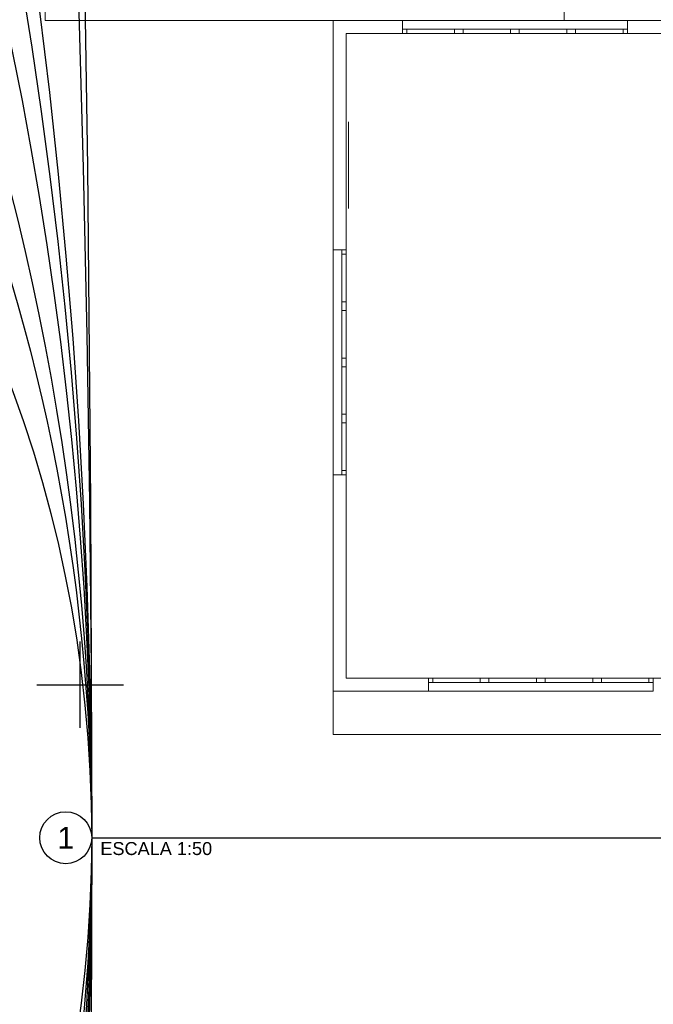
# Model space of a CAD drawing. Header units: millimetres. Extents: x -27714 to -5776, y 5810 to 9208.
# Tile 186 of 256: x -25314 to -25300, y 7075 to 7098. Entities that reach past the tile are written whole.
import ezdxf
from ezdxf.enums import TextEntityAlignment as Align

# ---------------------------------------------------------------- set-up
doc = ezdxf.new("R2010")
doc.units = ezdxf.units.MM
for name, color, linetype in [('TEXTO', 7, 'Continuous'), ('TEXTO @ 0.1', 7, 'Continuous'), ('TEXTO @ 10 (1)', 7, 'Continuous'), ('TEXTO @ 10 (2)', 7, 'Continuous'), ('TEXTO @ 100', 7, 'Continuous'), ('TEXTO @ 15', 7, 'Continuous'), ('TEXTO @ 20', 7, 'Continuous'), ('TEXTO @ 200', 7, 'Continuous'), ('TEXTO @ 25', 7, 'Continuous'), ('TEXTO @ 5', 7, 'Continuous'), ('TEXTO @ 7.5', 7, 'Continuous')]:
    doc.layers.add(name, color=color, linetype=linetype)
doc.styles.add('3', font='arial.ttf', dxfattribs={"height": 3})
doc.styles.add('5', font='arial.ttf', dxfattribs={"height": 5})

# ---------------------------------------------------------------- blocks, each defined once
blk = doc.blocks.new('SIMBOLO NOMENCLATURA')
at = {"linetype": 'Continuous'}
blk.add_line((0, 0), (250, 0), dxfattribs=at)
blk.add_circle((-30, 0), 30, dxfattribs=at)
blk = doc.blocks.new('*U151')
at = {"layer": 'TEXTO @ 0.1', "linetype": 'Continuous', "xscale": 0.02, "yscale": 0.02, "zscale": 0.02}
blk.add_blockref('SIMBOLO NOMENCLATURA', (-25312.564, 7079.25), dxfattribs=at)
at = {"layer": 'TEXTO @ 10 (1)', "linetype": 'Continuous', "xscale": 2, "yscale": 2, "zscale": 2}
blk.add_blockref('SIMBOLO NOMENCLATURA', (-25312.564, 7079.25), dxfattribs=at)
at = {"layer": 'TEXTO @ 10 (2)', "linetype": 'Continuous', "xscale": 2, "yscale": 2, "zscale": 2}
blk.add_blockref('SIMBOLO NOMENCLATURA', (-25312.564, 7079.25), dxfattribs=at)
at = {"layer": 'TEXTO @ 100', "linetype": 'Continuous', "xscale": 20, "yscale": 20, "zscale": 20}
blk.add_blockref('SIMBOLO NOMENCLATURA', (-25312.564, 7079.25), dxfattribs=at)
at = {"layer": 'TEXTO @ 15', "linetype": 'Continuous', "xscale": 3, "yscale": 3, "zscale": 3}
blk.add_blockref('SIMBOLO NOMENCLATURA', (-25312.564, 7079.25), dxfattribs=at)
at = {"layer": 'TEXTO @ 20', "linetype": 'Continuous', "xscale": 4, "yscale": 4, "zscale": 4}
blk.add_blockref('SIMBOLO NOMENCLATURA', (-25312.564, 7079.25), dxfattribs=at)
at = {"layer": 'TEXTO @ 200', "linetype": 'Continuous', "xscale": 40, "yscale": 40, "zscale": 40}
blk.add_blockref('SIMBOLO NOMENCLATURA', (-25312.564, 7079.25), dxfattribs=at)
at = {"layer": 'TEXTO @ 25', "linetype": 'Continuous', "xscale": 5, "yscale": 5, "zscale": 5}
blk.add_blockref('SIMBOLO NOMENCLATURA', (-25312.564, 7079.25), dxfattribs=at)
at = {"layer": 'TEXTO @ 5', "linetype": 'Continuous'}
blk.add_blockref('SIMBOLO NOMENCLATURA', (-25312.564, 7079.25), dxfattribs=at)
at = {"layer": 'TEXTO @ 7.5', "linetype": 'Continuous', "xscale": 1.5, "yscale": 1.5, "zscale": 1.5}
blk.add_blockref('SIMBOLO NOMENCLATURA', (-25312.564, 7079.25), dxfattribs=at)
blk = doc.blocks.new('*U153')
at = {"layer": 'TEXTO @ 0.1', "style": '3'}
blk.add_text('ESCALA 1:50', height=0.3, dxfattribs=at).set_placement((-25312.364, 7078.85))
blk = doc.blocks.new('*U154')
at = {"layer": 'TEXTO @ 0.1', "style": '5'}
blk.add_text('1', height=0.5, dxfattribs=at).set_placement((-25313.164, 7079.25), align=Align.MIDDLE_CENTER)
blk = doc.blocks.new('*U155')
at = {"layer": 'TEXTO @ 200', "linetype": 'Continuous', "xscale": 40, "yscale": 40, "zscale": 40}
blk.add_blockref('SIMBOLO NOMENCLATURA', (-23654.527, 7584.979), dxfattribs=at)
blk = doc.blocks.new('*U159')
at = {"layer": 'TEXTO @ 200', "linetype": 'Continuous', "xscale": 40, "yscale": 40, "zscale": 40}
blk.add_blockref('SIMBOLO NOMENCLATURA', (-23783.068, 7189.489), dxfattribs=at)

msp = doc.modelspace()

# ---------------------------------------------------------------- linework, layer by layer
at = {"color": 7, "linetype": 'Continuous', "lineweight": 0}
for p, q in [((-25301.6412, 7098.137), (-25313.6412, 7098.137)), ((-25306.9793, 7098.137), (-25306.9793, 7082.637)), ((-25305.3784, 7097.837), (-25305.3784, 7098.137)), ((-25297.0948, 7098.137), (-25305.3784, 7098.137)), ((-25305.3784, 7097.837), (-25305.3784, 7098.137)), ((-25305.3784, 7097.937), (-25300.1784, 7097.937)), ((-25305.2784, 7097.937), (-25305.2784, 7097.837)), ((-25304.1784, 7097.837), (-25304.1784, 7097.937)), ((-25303.9784, 7097.937), (-25303.9784, 7097.837)), ((-25302.8784, 7097.837), (-25302.8784, 7097.937)), ((-25302.6784, 7097.937), (-25302.6784, 7097.837)), ((-25301.5784, 7097.837), (-25301.5784, 7097.937)), ((-25301.3784, 7097.937), (-25301.3784, 7097.837)), ((-25300.2784, 7097.837), (-25300.2784, 7097.937)), ((-25300.1784, 7097.837), (-25300.1784, 7098.137)), ((-25300.1784, 7097.837), (-25300.1784, 7098.137)), ((-25306.6278, 7095.7925), (-25306.6278, 7093.7925)), ((-25306.6793, 7092.837), (-25306.9793, 7092.837)), ((-25306.6793, 7092.837), (-25306.9793, 7092.837)), ((-25306.7793, 7087.637), (-25306.7793, 7092.837)), ((-25306.6793, 7092.737), (-25306.7793, 7092.737)), ((-25306.7793, 7091.637), (-25306.6793, 7091.637)), ((-25306.6793, 7091.437), (-25306.7793, 7091.437)), ((-25306.7793, 7090.337), (-25306.6793, 7090.337)), ((-25306.6793, 7090.2897), (-25306.6793, 7088.9897)), ((-25306.6793, 7090.137), (-25306.7793, 7090.137)), ((-25306.7793, 7089.037), (-25306.6793, 7089.037)), ((-25306.6793, 7088.837), (-25306.7793, 7088.837)), ((-25306.7793, 7087.737), (-25306.6793, 7087.737)), ((-25306.6793, 7087.637), (-25306.9793, 7087.637)), ((-25306.6793, 7087.637), (-25306.9793, 7087.637)), ((-25297.6793, 7082.937), (-25306.6793, 7082.937)), ((-25304.7793, 7082.937), (-25304.7793, 7082.637)), ((-25304.7793, 7082.937), (-25304.7793, 7082.637)), ((-25304.6793, 7082.937), (-25304.6793, 7082.837)), ((-25303.5793, 7082.837), (-25303.5793, 7082.937)), ((-25303.3793, 7082.937), (-25303.3793, 7082.837)), ((-25302.2793, 7082.837), (-25302.2793, 7082.937)), ((-25302.0793, 7082.937), (-25302.0793, 7082.837)), ((-25300.9793, 7082.837), (-25300.9793, 7082.937)), ((-25300.7793, 7082.937), (-25300.7793, 7082.837)), ((-25299.6793, 7082.837), (-25299.6793, 7082.937)), ((-25299.5793, 7082.937), (-25299.5793, 7082.637)), ((-25299.5793, 7082.937), (-25299.5793, 7082.637)), ((-25299.5793, 7082.837), (-25304.7793, 7082.837))]:
    msp.add_line(p, q, dxfattribs=at)
for p, q in [((-25312.8293, 7081.787), (-25312.8293, 7083.787)), ((-25313.8293, 7082.787), (-25311.8293, 7082.787))]:
    msp.add_line(p, q)
for points in [[(-25313.6412, 7098.137), (-25313.6412, 7102.037)], [(-25301.6412, 7102.037), (-25301.6412, 7098.137)], [(-25305.3784, 7098.137), (-25306.9793, 7098.137)], [(-25306.6793, 7097.837), (-25300.1784, 7097.837)], [(-25306.6793, 7082.937), (-25306.6793, 7097.837)], [(-25300.1784, 7097.837), (-25297.6793, 7097.837)], [(-25306.9793, 7082.637), (-25299.5793, 7082.637)], [(-25230.7793, 7082.637), (-25230.7793, 7081.637), (-25306.9793, 7081.637), (-25306.9793, 7082.637)]]:
    msp.add_lwpolyline(points, dxfattribs=at)
at = {"color": 83, "linetype": 'Continuous', "lineweight": 0}
msp.add_lwpolyline([(-25306.6793, 7097.837), (-25306.6793, 7082.937), (-25297.6793, 7082.937), (-25297.6793, 7097.837)], close=True, dxfattribs=at)

# ---------------------------------------------------------------- block references
at = {"layer": 'TEXTO'}
for name in ['*U155', '*U159', '*U151', '*U154', '*U153']:
    msp.add_blockref(name, (0, 0), dxfattribs=at)

doc.saveas('drawing.dxf')
